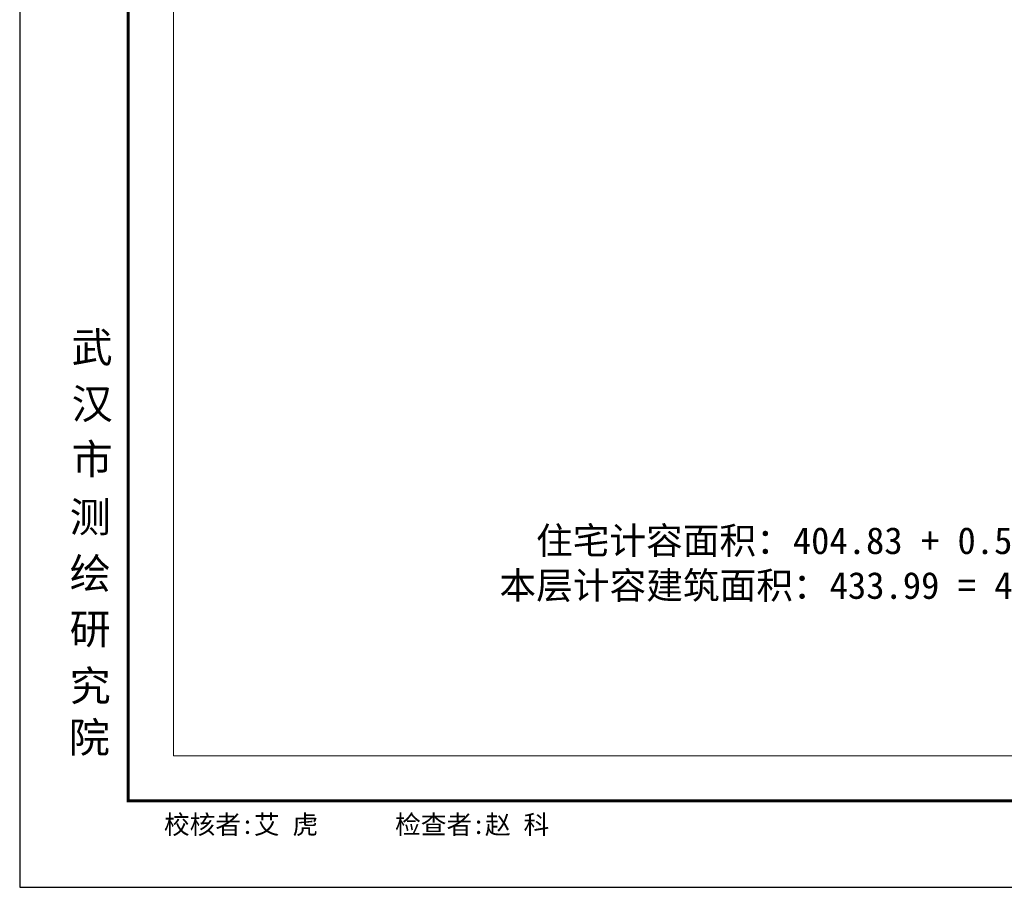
# Model space of a CAD drawing. Extents: x 513769.4 to 513832.9, y -232082 to -232034.4.
# Tile 1 of 17: x 513769.4 to 513791.2, y -232082 to -232062.8. Entities that reach past the tile are written whole.
import ezdxf

# ---------------------------------------------------------------- set-up
doc = ezdxf.new("R2010")
doc.units = 0
doc.header["$LTSCALE"] = 1000
doc.layers.add('$计算结果', color=7, linetype='Continuous')
doc.layers.add('图廓', color=252, linetype='Continuous', lineweight=9)
doc.layers.add('打印图框', color=252, linetype='Continuous', plot=False)
doc.styles.add('dw', font='simhei.ttf')
doc.styles.add('STYLE1', font='stylu.ttf')
doc.styles.add('宋体', font='simsun.ttc', dxfattribs={"width": 0.7, "height": 10})

msp = doc.modelspace()

# ---------------------------------------------------------------- linework, layer by layer
at = {"layer": '图廓', "color": 0, "const_width": 0.0667}
msp.add_lwpolyline([(513771.807, -232037.239), (513830.495, -232037.239), (513830.495, -232080.088), (513771.807, -232080.088)], close=True, dxfattribs=at)
at = {"layer": '图廓', "color": 0}
msp.add_lwpolyline([(513772.807, -232038.24), (513829.495, -232038.24), (513829.495, -232079.088), (513772.807, -232079.088)], close=True, dxfattribs=at)
at = {"layer": '打印图框', "color": 6, "ltscale": 0.5}
msp.add_lwpolyline([(513769.409, -232081.999), (513832.862, -232081.999), (513832.862, -232034.414), (513769.409, -232034.414)], close=True, dxfattribs=at)

# ---------------------------------------------------------------- texts
at = {"layer": '$计算结果', "insert": (513780.019, -232074.861), "char_height": 0.59482, "width": 42.23195, "attachment_point": 4, "style": 'dw'}
msp.add_mtext('  住宅计容面积：404.83 + 0.5*(24.72 + 12.23 + 10.56 + 5.52 + 5.28) = 433.99平方米\\P本层计容建筑面积：433.99 = 433.99平方米', dxfattribs=at)
at = {"layer": '图廓', "color": 0, "linetype": 'Continuous', "style": 'STYLE1'}
for s, p in [('武', (513770.556, -232070.386)), ('汉', (513770.556, -232071.636)), ('市', (513770.556, -232072.862)), ('测', (513770.514, -232074.141)), ('绘', (513770.514, -232075.39)), ('研', (513770.514, -232076.616)), ('究', (513770.514, -232077.877)), ('院', (513770.494, -232079.018))]:
    msp.add_text(s, height=0.667, dxfattribs=at).set_placement(p)
at = {"layer": '图廓', "color": 0, "style": '宋体'}
msp.add_text(' 校核者:艾 虎      检查者:赵 科', height=0.41682, dxfattribs=at).set_placement((513772.316, -232080.819))

doc.saveas('drawing.dxf')
